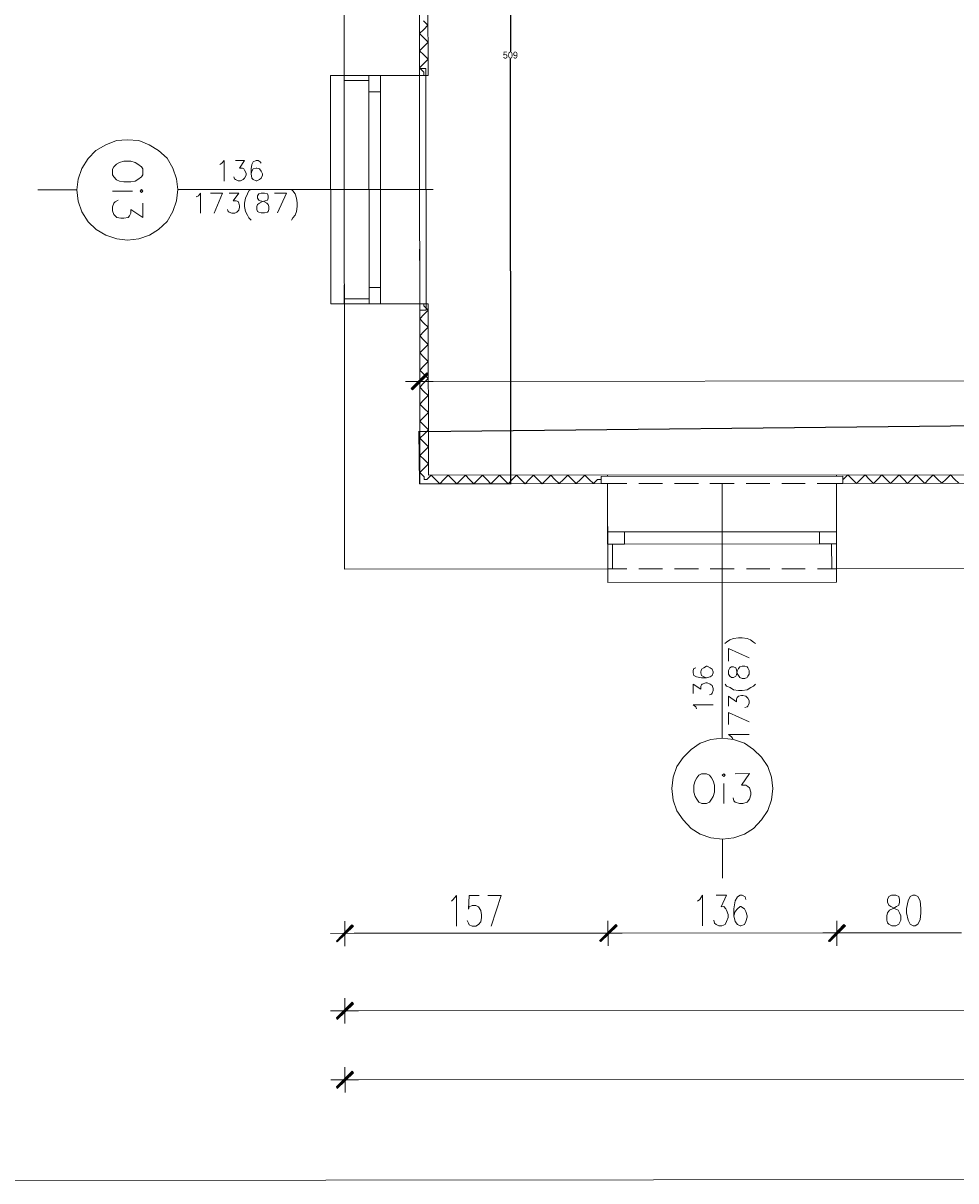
# Model space of a CAD drawing. Header units: inches. Extents: x -5850 to 5646, y 8947 to 13007.
# Tile 2 of 256: x -5540 to -4986, y 8947 to 9634. Entities that reach past the tile are written whole.
import ezdxf

# ---------------------------------------------------------------- set-up
doc = ezdxf.new("R2010")
doc.units = ezdxf.units.IN
doc.header["$MEASUREMENT"] = 0
for name, color, linetype in [('at_Entity', 7, 'Continuous'), ('at_Rect', 7, 'Continuous'), ('at_Solid', 7, 'Continuous')]:
    doc.layers.add(name, color=color, linetype=linetype)
doc.dimstyles.get("Standard").update_dxf_attribs({"dimtxt": 4, "dimasz": 0.18, "dimexe": 0.18, "dimexo": 0.0625, "dimgap": 0.09, "dimtad": 0, "dimtih": 1, "dimtoh": 1, "dimdec": 0, "dimzin": 0, "dimdsep": 46, "dimtxsty": 'Standard', "dimcen": 0.09, "dimadec": 0, "dimazin": 0, "dimtfac": 1, "dimtdec": 0, "dimtofl": 0, "dimtmove": 0, "dimatfit": 3, "dimfxl": 1, "dimtolj": 1, "dimtzin": 0, "dimarcsym": 0})

# ---------------------------------------------------------------- blocks, each defined once
blk = doc.blocks.new('*D2')
at = {"color": 0, "lineweight": -2, "transparency": 16777216}
for p, q in [((-3739.36, 9408.88), (-4514.76, 9400.44)), ((-3738.84, 9377.9), (-3739.18, 9409.06)), ((-5304.4, 9391.85), (-4528.27, 9400.29)), ((-5304.24, 9360.88), (-5304.58, 9392.03))]:
    blk.add_line(p, q, dxfattribs=at)
at = {"color": 0, "transparency": 16777216}
for points in [[(-3739.36, 9408.85), (-3739.36, 9408.91), (-3739.18, 9408.88)], [(-5304.4, 9391.88), (-5304.4, 9391.82), (-5304.58, 9391.85)]]:
    blk.add_solid(points, dxfattribs=at)
at = {"layer": 'Defpoints', "color": 0, "transparency": 16777216}
for p in [(-3739.18, 9408.88), (-3738.84, 9377.84), (-5304.24, 9360.81)]:
    blk.add_point(p, dxfattribs=at)
at = {"color": 0, "lineweight": 20, "transparency": 16777216, "insert": (-4521.51, 9400.37), "char_height": 4, "attachment_point": 5}
blk.add_mtext('\\A1;1565', dxfattribs=at)
blk = doc.blocks.new('*D3')
at = {"color": 0, "lineweight": -2, "transparency": 16777216}
for p, q in [((-5304.63, 9869.8), (-5250.5, 9869.85)), ((-5250.68, 9869.67), (-5250.46, 9617.48)), ((-5250.23, 9361.1), (-5250.46, 9613.3)), ((-5304.18, 9360.88), (-5250.05, 9360.92))]:
    blk.add_line(p, q, dxfattribs=at)
at = {"color": 0, "transparency": 16777216}
for points in [[(-5250.65, 9869.67), (-5250.71, 9869.67), (-5250.68, 9869.85)], [(-5250.26, 9361.1), (-5250.2, 9361.1), (-5250.23, 9360.92)]]:
    blk.add_solid(points, dxfattribs=at)
at = {"layer": 'Defpoints', "color": 0, "transparency": 16777216}
for p in [(-5304.7, 9869.8), (-5250.68, 9869.85), (-5304.24, 9360.88)]:
    blk.add_point(p, dxfattribs=at)
at = {"color": 0, "lineweight": 20, "transparency": 16777216, "insert": (-5250.46, 9615.39), "char_height": 4, "attachment_point": 5}
blk.add_mtext('\\A1;509', dxfattribs=at)

msp = doc.modelspace()

# ---------------------------------------------------------------- hatches: boundary and pattern name
at = {"layer": 'at_Solid', "lineweight": 20}
for points in [[(-5309.37, 9417.41), (-5308.53, 9416.57), (-5300.06, 9426.71)], [(-5308.53, 9416.57), (-5300.06, 9426.71), (-5299.22, 9425.87)], [(-5353.85, 9089.17), (-5353.41, 9088.75), (-5344.55, 9098.89)], [(-5353.41, 9088.75), (-5344.55, 9098.89), (-5343.71, 9098.05)], [(-5197.54, 9089.31), (-5196.71, 9088.89), (-5187.85, 9099.03)], [(-5187.85, 9099.03), (-5196.71, 9088.89), (-5197.54, 9089.31)], [(-5196.71, 9088.89), (-5187.85, 9099.03), (-5187.01, 9098.19)], [(-5187.46, 9098.19), (-5187.85, 9099.03), (-5196.71, 9088.89)], [(-5061.54, 9089.43), (-5060.7, 9089.01), (-5052.29, 9099.15)], [(-5052.29, 9099.15), (-5061.15, 9089.01), (-5061.54, 9089.43)], [(-5051.45, 9098.31), (-5052.29, 9099.15), (-5061.15, 9089.01)], [(-5060.7, 9089.01), (-5052.29, 9099.15), (-5051.45, 9098.31)], [(-5353.81, 9043.55), (-5353.36, 9042.7), (-5344.51, 9052.85)], [(-5353.36, 9042.7), (-5344.51, 9052.85), (-5343.67, 9052)], [(-5353.77, 9002.57), (-5353.33, 9001.73), (-5344.47, 9011.87)], [(-5353.33, 9001.73), (-5344.47, 9011.87), (-5343.63, 9011.03)]]:
    msp.add_hatch(color=7, dxfattribs=at).paths.add_polyline_path(points)

# ---------------------------------------------------------------- linework, layer by layer
at = {"layer": 'at_Entity', "color": 7, "lineweight": 20}
for p, q in [((-5348.97, 9310.09), (-5349.77, 10198.81)), ((-5304.24, 9360.81), (-5304.7, 9869.8)), ((-5299.38, 9603.28), (-5299.46, 9688.18)), ((-5301.98, 9635.79), (-5299.41, 9633.27)), ((-5304.48, 9628.19), (-5301.97, 9630.73)), ((-5301.97, 9625.66), (-5304.48, 9628.19)), ((-5299.41, 9633.27), (-5301.97, 9630.73)), ((-5304.47, 9618.05), (-5301.96, 9620.59)), ((-5301.97, 9625.66), (-5299.4, 9623.13)), ((-5299.4, 9623.13), (-5301.96, 9620.59)), ((-5301.96, 9615.52), (-5304.47, 9618.05)), ((-5301.96, 9615.52), (-5299.39, 9612.99)), ((-5299.39, 9612.99), (-5301.95, 9610.46)), ((-5304.46, 9607.92), (-5301.95, 9610.46)), ((-5301.95, 9605.39), (-5304.46, 9607.92)), ((-5300.67, 9607.5), (-5304.46, 9607.49)), ((-5304.45, 9592.29), (-5304.46, 9607.49)), ((-5300.54, 9463.88), (-5300.67, 9607.5)), ((-5349.24, 9603.23), (-5357.27, 9603.22)), ((-5357.27, 9603.22), (-5357.15, 9467.63)), ((-5349.24, 9603.23), (-5304.46, 9603.27)), ((-5349.23, 9592.25), (-5349.24, 9603.23)), ((-5334.46, 9600.29), (-5349.23, 9600.28)), ((-5334.46, 9603.24), (-5304.46, 9603.27)), ((-5304.46, 9603.27), (-5299.38, 9603.28)), ((-5301.95, 9603.27), (-5301.95, 9605.39)), ((-5334.35, 9477.37), (-5334.45, 9593.53)), ((-5327.6, 9477.37), (-5327.7, 9593.54)), ((-5349.21, 9570.71), (-5349.22, 9585.07)), ((-5304.43, 9570.75), (-5304.44, 9585.11)), ((-5484.37, 9564.67), (-5490.73, 9562.13)), ((-5478.02, 9565.1), (-5484.37, 9564.67)), ((-5471.27, 9564.68), (-5478.02, 9565.1)), ((-5464.97, 9562.16), (-5471.27, 9564.68)), ((-5496.64, 9558.74), (-5501.26, 9554.09)), ((-5490.73, 9562.13), (-5496.64, 9558.74)), ((-5459.44, 9558.78), (-5464.97, 9562.16)), ((-5454.36, 9554.14), (-5459.44, 9558.78)), ((-5349.19, 9549.59), (-5349.2, 9563.53)), ((-5304.41, 9549.63), (-5304.42, 9563.57)), ((-5501.26, 9554.09), (-5505.05, 9548.18)), ((-5482.69, 9551.58), (-5484.36, 9550.73)), ((-5480.13, 9552.43), (-5482.69, 9551.58)), ((-5475.94, 9552.43), (-5480.13, 9552.43)), ((-5473.38, 9551.59), (-5475.94, 9552.43)), ((-5471.7, 9550.74), (-5473.38, 9551.59)), ((-5451.01, 9548.23), (-5454.36, 9554.14)), ((-5423.13, 9550.37), (-5421.85, 9551.21)), ((-5421.85, 9551.21), (-5420.57, 9552.9)), ((-5420.57, 9552.9), (-5420.56, 9540.65)), ((-5413.82, 9552.91), (-5408.36, 9552.91)), ((-5408.36, 9552.91), (-5411.31, 9548.26)), ((-5403.28, 9552.07), (-5404.12, 9550.38)), ((-5401.55, 9552.92), (-5403.28, 9552.07)), ((-5400.33, 9552.92), (-5401.55, 9552.92)), ((-5399.04, 9552.08), (-5400.33, 9552.92)), ((-5398.6, 9551.23), (-5399.04, 9552.08)), ((-5505.05, 9548.18), (-5507.16, 9541.84)), ((-5486.03, 9549.04), (-5486.87, 9547.77)), ((-5486.87, 9547.77), (-5486.87, 9544.39)), ((-5486.87, 9544.39), (-5486.03, 9543.13)), ((-5484.36, 9550.73), (-5486.03, 9549.04)), ((-5469.58, 9549.05), (-5471.7, 9550.74)), ((-5468.75, 9547.79), (-5469.58, 9549.05)), ((-5469.58, 9543.14), (-5468.74, 9544.41)), ((-5468.74, 9544.41), (-5468.75, 9547.79)), ((-5448.89, 9541.9), (-5451.01, 9548.23)), ((-5411.31, 9548.26), (-5409.58, 9548.27)), ((-5409.58, 9548.27), (-5408.74, 9547.84)), ((-5408.74, 9547.84), (-5408.35, 9547)), ((-5408.35, 9547), (-5407.46, 9545.31)), ((-5407.46, 9544.04), (-5408.35, 9542.36)), ((-5407.46, 9545.31), (-5407.46, 9544.04)), ((-5404.12, 9550.38), (-5404.5, 9547.85)), ((-5404.5, 9547.85), (-5404.5, 9544.89)), ((-5404.11, 9546.58), (-5404.5, 9544.89)), ((-5404.5, 9544.89), (-5404.11, 9542.36)), ((-5403.28, 9547.85), (-5404.11, 9546.58)), ((-5401.55, 9548.27), (-5403.28, 9547.85)), ((-5401.16, 9548.27), (-5401.55, 9548.27)), ((-5399.49, 9547.85), (-5401.16, 9548.27)), ((-5398.59, 9546.59), (-5399.49, 9547.85)), ((-5397.75, 9544.9), (-5398.59, 9546.59)), ((-5398.59, 9542.36), (-5397.75, 9544.05)), ((-5397.75, 9544.05), (-5397.75, 9544.9)), ((-5507.16, 9541.84), (-5507.99, 9535.5)), ((-5486.03, 9543.13), (-5484.35, 9541.44)), ((-5484.35, 9541.44), (-5482.68, 9540.59)), ((-5482.68, 9540.59), (-5480.11, 9540.18)), ((-5480.11, 9540.18), (-5475.93, 9540.18)), ((-5475.93, 9540.18), (-5473.37, 9540.6)), ((-5473.37, 9540.6), (-5471.7, 9541.45)), ((-5471.7, 9541.45), (-5469.58, 9543.14)), ((-5448.05, 9535.56), (-5448.89, 9541.9)), ((-5414.26, 9541.93), (-5414.65, 9543.19)), ((-5413.81, 9541.5), (-5414.26, 9541.93)), ((-5412.14, 9540.66), (-5413.81, 9541.5)), ((-5410.86, 9540.66), (-5412.14, 9540.66)), ((-5409.18, 9541.51), (-5410.86, 9540.66)), ((-5408.35, 9542.36), (-5409.18, 9541.51)), ((-5404.11, 9542.36), (-5403.27, 9541.51)), ((-5403.27, 9541.51), (-5401.54, 9540.67)), ((-5401.54, 9540.67), (-5401.15, 9540.67)), ((-5401.15, 9540.67), (-5399.48, 9541.52)), ((-5399.48, 9541.52), (-5398.59, 9542.36)), ((-5349.17, 9528.47), (-5349.18, 9542.41)), ((-5304.39, 9528.51), (-5304.4, 9542.45)), ((-5507.99, 9535.5), (-5531.25, 9535.48)), ((-5507.99, 9535.5), (-5507.15, 9528.74)), ((-5475.03, 9534.69), (-5486.86, 9534.68)), ((-5469.57, 9535.54), (-5470.41, 9534.69)), ((-5470.41, 9534.69), (-5469.57, 9533.85)), ((-5468.73, 9534.7), (-5469.57, 9535.54)), ((-5469.57, 9533.85), (-5468.73, 9534.7)), ((-5448.88, 9528.8), (-5448.05, 9535.56)), ((-5296.37, 9535.69), (-5448.05, 9535.56)), ((-5437.06, 9531.34), (-5435.77, 9531.77)), ((-5435.77, 9531.77), (-5434.49, 9533.46)), ((-5434.49, 9533.46), (-5434.48, 9521.63)), ((-5428.58, 9533.47), (-5421.39, 9533.47)), ((-5421.39, 9533.47), (-5426.45, 9521.64)), ((-5417.6, 9533.48), (-5411.69, 9533.48)), ((-5411.69, 9533.48), (-5415.08, 9528.83)), ((-5407.89, 9530.52), (-5408.33, 9527.57)), ((-5406.61, 9533.06), (-5407.89, 9530.52)), ((-5405.78, 9534.75), (-5406.61, 9533.06)), ((-5404.49, 9535.6), (-5405.78, 9534.75)), ((-5399.86, 9533.07), (-5400.7, 9531.8)), ((-5400.7, 9531.8), (-5400.7, 9530.53)), ((-5400.7, 9530.53), (-5399.86, 9529.26)), ((-5398.58, 9533.49), (-5399.86, 9533.07)), ((-5396.52, 9533.49), (-5398.58, 9533.49)), ((-5394.79, 9533.07), (-5396.52, 9533.49)), ((-5394.4, 9531.81), (-5394.79, 9533.07)), ((-5394.79, 9529.27), (-5394.4, 9530.54)), ((-5394.4, 9530.54), (-5394.4, 9531.81)), ((-5390.55, 9533.5), (-5383.41, 9533.51)), ((-5383.41, 9533.51), (-5388.87, 9521.67)), ((-5380.46, 9535.62), (-5379.62, 9534.78)), ((-5379.62, 9534.78), (-5378.34, 9533.09)), ((-5378.34, 9533.09), (-5377.5, 9530.55)), ((-5377.5, 9530.55), (-5377.05, 9527.6)), ((-5507.15, 9528.74), (-5505.03, 9522.41)), ((-5486.85, 9525.38), (-5486.01, 9527.5)), ((-5486.85, 9522.85), (-5486.85, 9525.38)), ((-5486.01, 9527.5), (-5485.18, 9528.35)), ((-5485.18, 9528.35), (-5483.51, 9529.19)), ((-5468.72, 9519.06), (-5475.92, 9523.7)), ((-5475.92, 9523.7), (-5475.92, 9521.6)), ((-5468.73, 9527.51), (-5468.72, 9519.06)), ((-5450.99, 9522.46), (-5448.88, 9528.8)), ((-5418.03, 9522.49), (-5418.42, 9523.76)), ((-5415.08, 9528.83), (-5413.35, 9528.83)), ((-5413.35, 9528.83), (-5412.13, 9528.41)), ((-5412.13, 9528.41), (-5411.68, 9527.56)), ((-5411.68, 9527.56), (-5411.29, 9525.87)), ((-5411.29, 9525.03), (-5411.68, 9523.34)), ((-5411.29, 9525.87), (-5411.29, 9525.03)), ((-5408.33, 9527.57), (-5408.33, 9525.45)), ((-5408.33, 9525.45), (-5407.88, 9522.5)), ((-5401.14, 9525.46), (-5400.69, 9526.73)), ((-5401.14, 9523.77), (-5401.14, 9525.46)), ((-5400.69, 9522.51), (-5401.14, 9523.77)), ((-5400.69, 9526.73), (-5399.47, 9527.58)), ((-5399.86, 9529.26), (-5399.02, 9528.84)), ((-5399.47, 9527.58), (-5397.74, 9528.42)), ((-5399.02, 9528.84), (-5396.9, 9528.42)), ((-5397.74, 9528.42), (-5396.07, 9528.84)), ((-5396.9, 9528.42), (-5395.23, 9527.58)), ((-5396.07, 9528.84), (-5394.79, 9529.27)), ((-5395.23, 9527.58), (-5394.39, 9526.74)), ((-5394.39, 9526.74), (-5393.95, 9525.47)), ((-5393.94, 9523.78), (-5394.39, 9522.51)), ((-5393.95, 9525.47), (-5393.94, 9523.78)), ((-5377.05, 9525.48), (-5377.49, 9522.53)), ((-5377.05, 9527.6), (-5377.05, 9525.48)), ((-5505.03, 9522.41), (-5501.23, 9516.5)), ((-5501.23, 9516.5), (-5496.6, 9511.86)), ((-5486.01, 9520.74), (-5486.85, 9522.85)), ((-5484.33, 9519.05), (-5486.01, 9520.74)), ((-5481.82, 9518.63), (-5484.33, 9519.05)), ((-5480.1, 9518.63), (-5481.82, 9518.63)), ((-5477.59, 9519.06), (-5480.1, 9518.63)), ((-5476.75, 9519.91), (-5477.59, 9519.06)), ((-5475.92, 9521.6), (-5476.75, 9519.91)), ((-5459.4, 9511.9), (-5454.33, 9516.55)), ((-5454.33, 9516.55), (-5450.99, 9522.46)), ((-5417.59, 9522.07), (-5418.03, 9522.49)), ((-5415.91, 9521.65), (-5417.59, 9522.07)), ((-5414.24, 9521.65), (-5415.91, 9521.65)), ((-5412.96, 9522.08), (-5414.24, 9521.65)), ((-5411.68, 9523.34), (-5412.96, 9522.08)), ((-5407.88, 9522.5), (-5406.6, 9520.39)), ((-5406.6, 9520.39), (-5405.76, 9518.7)), ((-5405.76, 9518.7), (-5404.48, 9517.43)), ((-5399.85, 9522.09), (-5400.69, 9522.51)), ((-5398.57, 9521.66), (-5399.85, 9522.09)), ((-5396.51, 9521.67), (-5398.57, 9521.66)), ((-5394.78, 9522.09), (-5396.51, 9521.67)), ((-5394.39, 9522.51), (-5394.78, 9522.09)), ((-5379.61, 9518.72), (-5380.44, 9517.45)), ((-5378.33, 9520.41), (-5379.61, 9518.72)), ((-5377.49, 9522.53), (-5378.33, 9520.41)), ((-5349.15, 9507.34), (-5349.16, 9521.29)), ((-5304.37, 9507.38), (-5304.38, 9521.33)), ((-5496.6, 9511.86), (-5490.68, 9508.49)), ((-5464.92, 9508.51), (-5459.4, 9511.9)), ((-5490.68, 9508.49), (-5484.32, 9506.38)), ((-5484.32, 9506.38), (-5477.96, 9505.54)), ((-5477.96, 9505.54), (-5471.22, 9506.39)), ((-5471.22, 9506.39), (-5464.92, 9508.51)), ((-5349.13, 9486.23), (-5349.14, 9500.17)), ((-5304.35, 9486.27), (-5304.37, 9500.21)), ((-5349.12, 9467.64), (-5349.13, 9479.04)), ((-5304.33, 9463.88), (-5304.35, 9479.08)), ((-5334.34, 9470.61), (-5349.12, 9470.6)), ((-5357.15, 9467.63), (-5349.12, 9467.64)), ((-5304.34, 9467.68), (-5349.12, 9467.64)), ((-5334.34, 9467.65), (-5304.34, 9467.68)), ((-5304.34, 9467.68), (-5299.26, 9467.68)), ((-5304.33, 9463.88), (-5300.54, 9463.88)), ((-5301.83, 9466.42), (-5301.83, 9467.68)), ((-5301.83, 9466.42), (-5299.26, 9463.88)), ((-5299.26, 9463.88), (-5301.82, 9461.35)), ((-5299.17, 9365.89), (-5299.26, 9467.68)), ((-5304.33, 9458.81), (-5301.82, 9461.35)), ((-5301.82, 9456.28), (-5304.33, 9458.81)), ((-5301.82, 9456.28), (-5299.25, 9453.75)), ((-5304.32, 9448.68), (-5301.81, 9451.21)), ((-5301.81, 9446.14), (-5304.32, 9448.68)), ((-5299.25, 9453.75), (-5301.81, 9451.21)), ((-5304.31, 9438.54), (-5301.8, 9441.07)), ((-5301.81, 9446.14), (-5299.24, 9443.61)), ((-5299.24, 9443.61), (-5301.8, 9441.07)), ((-5301.8, 9436), (-5304.31, 9438.54)), ((-5301.8, 9436), (-5299.23, 9433.47)), ((-5304.3, 9428.4), (-5301.79, 9430.93)), ((-5304.29, 9414.04), (-5304.3, 9429.24)), ((-5301.79, 9425.87), (-5304.3, 9428.4)), ((-5299.23, 9433.47), (-5301.79, 9430.93)), ((-5296.27, 9421.65), (-5312.77, 9421.63)), ((-5300.06, 9426.71), (-5309.37, 9417.41)), ((-5299.67, 9426.29), (-5308.98, 9416.99)), ((-5308.53, 9416.57), (-5300.06, 9426.71)), ((-5308.53, 9416.57), (-5300.06, 9426.71)), ((-5299.22, 9425.87), (-5308.53, 9416.57)), ((-5304.29, 9418.26), (-5301.79, 9420.8)), ((-5301.79, 9425.87), (-5299.22, 9423.33)), ((-5299.22, 9423.33), (-5301.79, 9420.8)), ((-5300.06, 9426.71), (-5299.22, 9425.87)), ((-5298.83, 9421.64), (-4470.9, 9422.38)), ((-5309.37, 9417.41), (-5308.53, 9416.57)), ((-5301.78, 9415.73), (-5304.29, 9418.26)), ((-5301.78, 9415.73), (-5299.21, 9413.2)), ((-5304.28, 9408.12), (-5301.78, 9410.66)), ((-5301.77, 9405.59), (-5304.28, 9408.12)), ((-5299.21, 9413.2), (-5301.78, 9410.66)), ((-5304.27, 9397.98), (-5301.77, 9400.52)), ((-5301.77, 9405.59), (-5299.2, 9403.06)), ((-5299.2, 9403.06), (-5301.77, 9400.52)), ((-5301.76, 9395.45), (-5304.27, 9397.98)), ((-5301.76, 9395.45), (-5299.2, 9392.92)), ((-5299.2, 9392.92), (-5301.76, 9390.38)), ((-5304.27, 9387.85), (-5301.76, 9390.38)), ((-5301.75, 9385.32), (-5304.27, 9387.85)), ((-5304.26, 9377.71), (-5301.75, 9380.25)), ((-5301.75, 9385.32), (-5299.19, 9382.78)), ((-5299.19, 9382.78), (-5301.75, 9380.25)), ((-5301.74, 9375.18), (-5304.26, 9377.71)), ((-5301.74, 9375.18), (-5299.18, 9372.64)), ((-5299.18, 9372.64), (-5301.74, 9370.11)), ((-5304.25, 9367.57), (-5301.74, 9370.11)), ((-5301.74, 9365.04), (-5304.25, 9367.57)), ((-5300.01, 9363.35), (-5297.5, 9365.89)), ((-4470.01, 9366.63), (-5299.17, 9365.89)), ((-5297.5, 9365.89), (-5294.99, 9363.36)), ((-5289.91, 9363.36), (-5287.35, 9365.9)), ((-5287.35, 9365.9), (-5284.84, 9363.36)), ((-5279.76, 9363.37), (-5277.2, 9365.91)), ((-5277.2, 9365.91), (-5274.69, 9363.37)), ((-5269.61, 9363.38), (-5267.11, 9365.92)), ((-5267.11, 9365.92), (-5264.54, 9363.38)), ((-5259.46, 9363.39), (-5256.96, 9365.92)), ((-5256.96, 9365.92), (-5254.39, 9363.39)), ((-5249.37, 9363.4), (-5246.81, 9365.93)), ((-5246.81, 9365.93), (-5244.3, 9363.4)), ((-5239.22, 9363.41), (-5236.66, 9365.94)), ((-5236.66, 9365.94), (-5234.15, 9363.41)), ((-5229.07, 9363.41), (-5226.51, 9365.95)), ((-5226.51, 9365.95), (-5224, 9363.42)), ((-5218.92, 9363.42), (-5216.42, 9365.96)), ((-5216.42, 9365.96), (-5213.85, 9363.43)), ((-5208.78, 9363.43), (-5206.27, 9365.97)), ((-5206.27, 9365.97), (-5203.7, 9363.44)), ((-5052.92, 9365.26), (-5196.56, 9365.13)), ((-5192.72, 9365.14), (-5192.72, 9365.98)), ((-5056.71, 9365.26), (-5056.71, 9366.1)), ((-5052.91, 9361.04), (-5052.92, 9365.26)), ((-5052.52, 9363.57), (-5049.96, 9366.11)), ((-5049.96, 9366.11), (-5047.45, 9363.58)), ((-5042.37, 9363.58), (-5039.81, 9366.12)), ((-5039.81, 9366.12), (-5037.3, 9363.59)), ((-5032.23, 9363.59), (-5029.72, 9366.13)), ((-5029.72, 9366.13), (-5027.15, 9363.59)), ((-5022.08, 9363.6), (-5019.57, 9366.14)), ((-5019.57, 9366.14), (-5017, 9363.6)), ((-5011.98, 9363.61), (-5009.42, 9366.15)), ((-5009.42, 9366.15), (-5006.91, 9363.61)), ((-5001.83, 9363.62), (-4999.27, 9366.15)), ((-4999.27, 9366.15), (-4996.76, 9363.62)), ((-4991.69, 9363.63), (-4989.12, 9366.16)), ((-4989.12, 9366.16), (-4986.61, 9363.63)), ((-5192.71, 9360.91), (-5304.24, 9360.81)), ((-5301.73, 9363.35), (-5301.74, 9365.04)), ((-5300.01, 9363.35), (-5301.73, 9363.35)), ((-5292.42, 9360.82), (-5294.99, 9363.36)), ((-5289.91, 9363.36), (-5292.42, 9360.82)), ((-5282.27, 9360.83), (-5284.84, 9363.36)), ((-5279.76, 9363.37), (-5282.27, 9360.83)), ((-5272.18, 9360.84), (-5274.69, 9363.37)), ((-5269.61, 9363.38), (-5272.18, 9360.84)), ((-5262.03, 9360.85), (-5264.54, 9363.38)), ((-5259.46, 9363.39), (-5262.03, 9360.85)), ((-5251.88, 9360.86), (-5254.39, 9363.39)), ((-5249.37, 9363.4), (-5251.88, 9360.86)), ((-5241.73, 9360.87), (-5244.3, 9363.4)), ((-5239.22, 9363.41), (-5241.73, 9360.87)), ((-5231.58, 9360.88), (-5234.15, 9363.41)), ((-5229.07, 9363.41), (-5231.58, 9360.88)), ((-5221.49, 9360.89), (-5224, 9363.42)), ((-5218.92, 9363.42), (-5221.49, 9360.89)), ((-5211.34, 9360.9), (-5213.85, 9363.43)), ((-5208.78, 9363.43), (-5211.34, 9360.9)), ((-5201.19, 9360.91), (-5203.7, 9363.44)), ((-5198.68, 9363.44), (-5201.19, 9360.91)), ((-5196.56, 9363.44), (-5198.68, 9363.44)), ((-5196.56, 9365.13), (-5196.56, 9360.91)), ((-5181.34, 9360.92), (-5196.56, 9360.91)), ((-5192.67, 9310.22), (-5192.71, 9360.91)), ((-5192.68, 9325.01), (-5192.71, 9360.91)), ((-5160.2, 9360.94), (-5174.14, 9360.93)), ((-5138.68, 9360.96), (-5153.01, 9360.95)), ((-5117.54, 9360.98), (-5131.93, 9360.97)), ((-5124.74, 9360.97), (-5124.6, 9209.76)), ((-5096.41, 9361), (-5110.35, 9360.99)), ((-5075.33, 9361.02), (-5089.27, 9361.01)), ((-5052.91, 9361.04), (-5068.14, 9361.02)), ((-4976.91, 9361.11), (-5056.7, 9361.04)), ((-5056.67, 9325.13), (-5056.7, 9361.04)), ((-5056.66, 9310.35), (-5056.7, 9361.04)), ((-5052.52, 9363.57), (-5052.91, 9363.57)), ((-5044.88, 9361.05), (-5047.45, 9363.58)), ((-5042.37, 9363.58), (-5044.88, 9361.05)), ((-5034.79, 9361.05), (-5037.3, 9363.59)), ((-5032.23, 9363.59), (-5034.79, 9361.05)), ((-5024.64, 9361.06), (-5027.15, 9363.59)), ((-5022.08, 9363.6), (-5024.64, 9361.06)), ((-5014.49, 9361.07), (-5017, 9363.6)), ((-5011.98, 9363.61), (-5014.49, 9361.07)), ((-5004.34, 9361.08), (-5006.91, 9363.61)), ((-5001.83, 9363.62), (-5004.34, 9361.08)), ((-4994.19, 9361.09), (-4996.76, 9363.62)), ((-4991.69, 9363.63), (-4994.19, 9361.09)), ((-4984.1, 9361.1), (-4986.61, 9363.63)), ((-5066.83, 9332.3), (-5182.59, 9332.2)), ((-5189.73, 9325.01), (-5189.71, 9310.23)), ((-5066.82, 9325.12), (-5182.59, 9325.02)), ((-5059.63, 9325.13), (-5059.61, 9310.34)), ((-5348.97, 9310.09), (-5192.67, 9310.22)), ((-5181.29, 9310.23), (-5192.67, 9310.22)), ((-5192.67, 9310.22), (-5192.66, 9302.2)), ((-5160.16, 9310.25), (-5174.1, 9310.24)), ((-5138.63, 9310.27), (-5152.96, 9310.26)), ((-5117.5, 9310.29), (-5131.88, 9310.28)), ((-5096.36, 9310.31), (-5110.3, 9310.3)), ((-5075.28, 9310.33), (-5089.23, 9310.32)), ((-5056.66, 9310.35), (-5068.09, 9310.34)), ((-5056.66, 9310.35), (-4976.86, 9310.42)), ((-5056.65, 9302.32), (-5056.66, 9310.35)), ((-5192.66, 9302.2), (-5056.65, 9302.32)), ((-5117.91, 9268.9), (-5114.95, 9269.32)), ((-5114.95, 9269.32), (-5112.83, 9269.32)), ((-5112.83, 9269.32), (-5109.88, 9268.9)), ((-5122.98, 9265.93), (-5122.14, 9266.78)), ((-5122.14, 9266.78), (-5120.02, 9268.05)), ((-5120.85, 9255.38), (-5120.86, 9262.98)), ((-5120.86, 9262.98), (-5108.58, 9257.5)), ((-5120.02, 9268.05), (-5117.91, 9268.9)), ((-5109.88, 9268.9), (-5107.76, 9268.06)), ((-5107.76, 9268.06), (-5106.08, 9266.8)), ((-5106.08, 9266.8), (-5104.8, 9265.95)), ((-5141.53, 9251.13), (-5141.98, 9249.87)), ((-5141.98, 9249.87), (-5141.98, 9248.6)), ((-5141.98, 9248.6), (-5141.53, 9246.91)), ((-5140.25, 9251.56), (-5141.53, 9251.13)), ((-5136.91, 9250.72), (-5137.29, 9249.03)), ((-5137.29, 9249.03), (-5137.29, 9248.6)), ((-5137.29, 9248.6), (-5136.9, 9246.91)), ((-5135.62, 9251.56), (-5136.91, 9250.72)), ((-5133.95, 9252.41), (-5135.62, 9251.56)), ((-5133.51, 9252.41), (-5133.95, 9252.41)), ((-5131.83, 9251.57), (-5133.51, 9252.41)), ((-5130.55, 9250.72), (-5131.83, 9251.57)), ((-5130.1, 9249.03), (-5130.55, 9250.72)), ((-5130.55, 9246.92), (-5130.1, 9248.61)), ((-5130.1, 9248.61), (-5130.1, 9249.03)), ((-5120.01, 9251.58), (-5120.85, 9249.89)), ((-5120.85, 9249.89), (-5120.84, 9247.77)), ((-5119.12, 9252), (-5120.01, 9251.58)), ((-5117.89, 9252), (-5119.12, 9252)), ((-5116.61, 9251.58), (-5117.89, 9252)), ((-5116.16, 9250.31), (-5116.61, 9251.58)), ((-5115.77, 9248.2), (-5116.16, 9250.31)), ((-5116.16, 9247.36), (-5115.77, 9249.47)), ((-5115.77, 9249.47), (-5114.94, 9251.16)), ((-5114.94, 9251.16), (-5114.1, 9252)), ((-5114.1, 9252), (-5112.82, 9252.43)), ((-5112.82, 9252.43), (-5111.14, 9252.43)), ((-5111.14, 9252.43), (-5109.86, 9252.01)), ((-5109.86, 9252.01), (-5109.41, 9251.59)), ((-5109.41, 9251.59), (-5108.58, 9249.9)), ((-5108.58, 9249.9), (-5108.58, 9247.79)), ((-5141.97, 9236.35), (-5141.97, 9241.84)), ((-5141.97, 9241.84), (-5137.29, 9238.89)), ((-5141.53, 9246.91), (-5139.86, 9246.07)), ((-5139.86, 9246.07), (-5136.9, 9245.65)), ((-5136.9, 9246.91), (-5135.62, 9246.07)), ((-5136.9, 9245.65), (-5133.95, 9245.65)), ((-5136.9, 9241.42), (-5136.45, 9241.85)), ((-5136.45, 9241.85), (-5134.33, 9242.69)), ((-5135.62, 9246.07), (-5133.95, 9245.65)), ((-5134.33, 9242.69), (-5133.5, 9242.69)), ((-5133.95, 9245.65), (-5131.83, 9246.07)), ((-5133.5, 9242.69), (-5131.82, 9241.85)), ((-5131.83, 9246.07), (-5130.55, 9246.92)), ((-5131.82, 9241.85), (-5130.54, 9241.01)), ((-5122.96, 9241.86), (-5122.12, 9240.59)), ((-5120.84, 9247.77), (-5120.01, 9246.51)), ((-5120.01, 9246.51), (-5119.11, 9245.67)), ((-5119.11, 9245.67), (-5117.89, 9245.67)), ((-5117.89, 9245.67), (-5116.6, 9246.51)), ((-5116.6, 9246.51), (-5116.16, 9247.36)), ((-5114.93, 9246.93), (-5115.77, 9248.2)), ((-5114.09, 9245.67), (-5114.93, 9246.93)), ((-5112.81, 9245.25), (-5114.09, 9245.67)), ((-5111.14, 9245.25), (-5112.81, 9245.25)), ((-5109.86, 9245.67), (-5111.14, 9245.25)), ((-5109.41, 9246.52), (-5109.86, 9245.67)), ((-5108.58, 9247.79), (-5109.41, 9246.52)), ((-5106.06, 9240.61), (-5104.78, 9241.87)), ((-5137.29, 9240.58), (-5136.9, 9241.42)), ((-5137.29, 9238.89), (-5137.29, 9240.58)), ((-5130.98, 9235.94), (-5132.21, 9235.52)), ((-5130.54, 9236.36), (-5130.98, 9235.94)), ((-5130.54, 9241.01), (-5130.09, 9239.32)), ((-5130.09, 9238.05), (-5130.54, 9236.36)), ((-5130.09, 9239.32), (-5130.09, 9238.05)), ((-5122.12, 9240.59), (-5120, 9239.75)), ((-5120.83, 9228.77), (-5120.83, 9234.68)), ((-5120.83, 9234.68), (-5116.14, 9231.3)), ((-5120, 9239.75), (-5117.88, 9238.48)), ((-5117.88, 9238.48), (-5114.92, 9238.06)), ((-5115.76, 9233.84), (-5114.92, 9234.69)), ((-5114.92, 9238.06), (-5112.8, 9238.07)), ((-5114.92, 9234.69), (-5113.19, 9235.11)), ((-5113.19, 9235.11), (-5112.36, 9235.11)), ((-5112.8, 9238.07), (-5109.85, 9238.49)), ((-5112.36, 9235.11), (-5110.68, 9234.69)), ((-5110.68, 9234.69), (-5109.4, 9233.42)), ((-5109.85, 9238.49), (-5107.73, 9239.76)), ((-5107.73, 9239.76), (-5106.06, 9240.61)), ((-5141.96, 9229.59), (-5130.08, 9229.6)), ((-5140.23, 9228.33), (-5141.96, 9229.59)), ((-5139.84, 9227.06), (-5140.23, 9228.33)), ((-5116.15, 9232.99), (-5115.76, 9233.84)), ((-5116.14, 9231.3), (-5116.15, 9232.99)), ((-5109.84, 9228.35), (-5111.12, 9227.93)), ((-5109.39, 9228.78), (-5109.84, 9228.35)), ((-5109.4, 9233.42), (-5108.56, 9232.16)), ((-5108.56, 9230.47), (-5109.39, 9228.78)), ((-5108.56, 9232.16), (-5108.56, 9230.47)), ((-5120.82, 9217.78), (-5120.82, 9224.97)), ((-5120.82, 9224.97), (-5108.55, 9219.48)), ((-5131.35, 9208.9), (-5137.7, 9206.79)), ((-5124.6, 9209.76), (-5131.35, 9208.9)), ((-5117.85, 9208.92), (-5124.6, 9209.76)), ((-5120.81, 9211.87), (-5108.54, 9211.88)), ((-5119.08, 9210.61), (-5120.81, 9211.87)), ((-5118.24, 9209.34), (-5119.08, 9210.61)), ((-5111.49, 9206.81), (-5117.85, 9208.92)), ((-5143.16, 9202.98), (-5147.84, 9198.33)), ((-5137.7, 9206.79), (-5143.16, 9202.98)), ((-5106.03, 9203.01), (-5111.49, 9206.81)), ((-5101.34, 9198.37), (-5106.03, 9203.01)), ((-5147.84, 9198.33), (-5151.63, 9192.83)), ((-5097.54, 9192.88), (-5101.34, 9198.37)), ((-5153.75, 9186.5), (-5154.58, 9179.74)), ((-5151.63, 9192.83), (-5153.75, 9186.5)), ((-5138.52, 9187.78), (-5139.8, 9186.09)), ((-5136.85, 9188.62), (-5138.52, 9187.78)), ((-5133.9, 9188.63), (-5136.85, 9188.62)), ((-5132.17, 9187.78), (-5133.9, 9188.63)), ((-5130.94, 9186.1), (-5132.17, 9187.78)), ((-5123.75, 9188.64), (-5124.58, 9187.79)), ((-5124.58, 9187.79), (-5123.74, 9186.95)), ((-5122.91, 9187.79), (-5123.75, 9188.64)), ((-5123.74, 9186.95), (-5122.91, 9187.79)), ((-5117, 9188.64), (-5108.52, 9188.65)), ((-5108.52, 9188.65), (-5113.14, 9181.89)), ((-5095.42, 9186.55), (-5097.54, 9192.88)), ((-5094.57, 9179.79), (-5095.42, 9186.55)), ((-5154.58, 9179.74), (-5153.73, 9172.98)), ((-5140.64, 9184.4), (-5141.47, 9181.86)), ((-5141.47, 9181.86), (-5141.47, 9177.64)), ((-5139.8, 9186.09), (-5140.64, 9184.4)), ((-5130.04, 9184.41), (-5130.94, 9186.1)), ((-5129.2, 9181.87), (-5130.04, 9184.41)), ((-5129.2, 9177.65), (-5129.2, 9181.87)), ((-5123.74, 9182.72), (-5123.73, 9170.9)), ((-5113.14, 9181.89), (-5110.64, 9181.89)), ((-5110.64, 9181.89), (-5109.35, 9181.05)), ((-5109.35, 9181.05), (-5108.51, 9180.2)), ((-5108.51, 9180.2), (-5107.68, 9177.67)), ((-5095.4, 9173.03), (-5094.57, 9179.79)), ((-5153.73, 9172.98), (-5151.61, 9166.65)), ((-5141.47, 9177.64), (-5140.63, 9175.1)), ((-5140.63, 9175.1), (-5139.79, 9173.41)), ((-5139.79, 9173.41), (-5138.51, 9171.73)), ((-5132.15, 9171.73), (-5130.93, 9173.42)), ((-5130.93, 9173.42), (-5130.04, 9175.11)), ((-5130.04, 9175.11), (-5129.2, 9177.65)), ((-5117.82, 9172.59), (-5118.21, 9174.28)), ((-5108.51, 9173.44), (-5109.79, 9171.75)), ((-5107.67, 9175.98), (-5108.51, 9173.44)), ((-5107.68, 9177.67), (-5107.67, 9175.98)), ((-5097.52, 9166.7), (-5095.4, 9173.03)), ((-5151.61, 9166.65), (-5147.81, 9161.16)), ((-5138.51, 9171.73), (-5136.83, 9170.88)), ((-5136.83, 9170.88), (-5133.88, 9170.89)), ((-5133.88, 9170.89), (-5132.15, 9171.73)), ((-5116.98, 9171.75), (-5117.82, 9172.59)), ((-5114.42, 9170.9), (-5116.98, 9171.75)), ((-5112.3, 9170.91), (-5114.42, 9170.9)), ((-5109.79, 9171.75), (-5112.3, 9170.91)), ((-5101.3, 9161.2), (-5097.52, 9166.7)), ((-5147.81, 9161.16), (-5143.12, 9156.09)), ((-5105.98, 9156.13), (-5101.3, 9161.2)), ((-5143.12, 9156.09), (-5137.65, 9152.72)), ((-5137.65, 9152.72), (-5131.3, 9150.61)), ((-5117.8, 9150.63), (-5111.45, 9152.74)), ((-5111.45, 9152.74), (-5105.98, 9156.13)), ((-5131.3, 9150.61), (-5124.55, 9149.77)), ((-5124.55, 9149.77), (-5117.8, 9150.63)), ((-5124.55, 9149.77), (-5124.53, 9126.54)), ((-5285.45, 9112.88), (-5284.61, 9113.73)), ((-5284.61, 9113.73), (-5282.5, 9116.26)), ((-5282.5, 9116.26), (-5282.48, 9098.1)), ((-5274.91, 9116.27), (-5275.3, 9108.25)), ((-5269, 9116.28), (-5274.91, 9116.27)), ((-5263.93, 9116.28), (-5255.9, 9116.29)), ((-5255.9, 9116.29), (-5261.79, 9098.12)), ((-5139.29, 9113.01), (-5138.01, 9113.86)), ((-5138.01, 9113.86), (-5136.34, 9116.39)), ((-5136.34, 9116.39), (-5136.32, 9098.23)), ((-5128.31, 9116.4), (-5122.01, 9116.41)), ((-5122.01, 9116.41), (-5125.35, 9109.64)), ((-5116.93, 9113.03), (-5117.76, 9108.39)), ((-5115.65, 9115.57), (-5116.93, 9113.03)), ((-5113.98, 9116.41), (-5115.65, 9115.57)), ((-5112.7, 9116.42), (-5113.98, 9116.41)), ((-5111.02, 9115.57), (-5112.7, 9116.42)), ((-5110.57, 9113.88), (-5111.02, 9115.57)), ((-5025.65, 9115.65), (-5026.54, 9113.96)), ((-5026.54, 9113.96), (-5026.54, 9112.27)), ((-5026.54, 9112.27), (-5025.64, 9110.58)), ((-5023.98, 9116.49), (-5025.65, 9115.65)), ((-5021.47, 9116.5), (-5023.98, 9116.49)), ((-5019.74, 9115.65), (-5021.47, 9116.5)), ((-5019.34, 9113.97), (-5019.74, 9115.65)), ((-5019.73, 9110.58), (-5019.34, 9112.27)), ((-5019.34, 9112.27), (-5019.34, 9113.97)), ((-5014.27, 9113.12), (-5015.1, 9108.48)), ((-5012.99, 9115.66), (-5014.27, 9113.12)), ((-5011.32, 9116.51), (-5012.99, 9115.66)), ((-5010.03, 9116.51), (-5011.32, 9116.51)), ((-5008.36, 9115.66), (-5010.03, 9116.51)), ((-5007.08, 9113.13), (-5008.36, 9115.66)), ((-5006.68, 9108.49), (-5007.08, 9113.13)), ((-5275.3, 9108.25), (-5274.91, 9109.51)), ((-5274.91, 9109.51), (-5273.18, 9110.36)), ((-5273.18, 9110.36), (-5271.06, 9110.36)), ((-5271.06, 9110.36), (-5269.39, 9109.52)), ((-5269.39, 9109.52), (-5268.1, 9107.41)), ((-5268.1, 9107.41), (-5267.71, 9104.87)), ((-5267.71, 9104.87), (-5267.71, 9103.18)), ((-5125.35, 9109.64), (-5123.68, 9109.65)), ((-5123.68, 9109.65), (-5122.39, 9108.38)), ((-5122.39, 9108.38), (-5122, 9107.54)), ((-5122, 9107.54), (-5121.11, 9105)), ((-5121.11, 9105), (-5121.1, 9103.31)), ((-5117.76, 9108.39), (-5117.76, 9104.16)), ((-5116.93, 9106.7), (-5117.76, 9104.16)), ((-5117.76, 9104.16), (-5116.92, 9100.78)), ((-5115.64, 9108.39), (-5116.93, 9106.7)), ((-5113.97, 9109.65), (-5115.64, 9108.39)), ((-5113.53, 9109.66), (-5113.97, 9109.65)), ((-5111.41, 9108.39), (-5113.53, 9109.66)), ((-5110.57, 9106.7), (-5111.41, 9108.39)), ((-5109.73, 9104.17), (-5110.57, 9106.7)), ((-5109.73, 9103.32), (-5109.73, 9104.17)), ((-5026.92, 9104.24), (-5026.53, 9105.93)), ((-5026.92, 9101.71), (-5026.92, 9104.24)), ((-5026.53, 9105.93), (-5025.25, 9107.62)), ((-5025.64, 9110.58), (-5024.42, 9109.73)), ((-5025.25, 9107.62), (-5023.13, 9108.47)), ((-5024.42, 9109.73), (-5022.3, 9108.47)), ((-5023.13, 9108.47), (-5021.01, 9109.74)), ((-5022.3, 9108.47), (-5020.18, 9107.63)), ((-5021.01, 9109.74), (-5019.73, 9110.58)), ((-5020.18, 9107.63), (-5019.34, 9105.94)), ((-5019.34, 9105.94), (-5018.5, 9104.25)), ((-5018.5, 9104.25), (-5018.5, 9101.72)), ((-5015.1, 9108.48), (-5015.1, 9105.94)), ((-5015.1, 9105.94), (-5014.26, 9101.72)), ((-5007.07, 9101.73), (-5006.68, 9105.95)), ((-5006.68, 9105.95), (-5006.68, 9108.49)), ((-5344.55, 9098.89), (-5353.85, 9089.17)), ((-5344.16, 9098.47), (-5353.85, 9088.74)), ((-5353.41, 9088.75), (-5344.55, 9098.89)), ((-5353.41, 9088.75), (-5344.55, 9098.89)), ((-5343.71, 9098.05), (-5353.41, 9088.75)), ((-5348.77, 9086.21), (-5348.79, 9101)), ((-5344.55, 9098.89), (-5343.71, 9098.05)), ((-5275.29, 9099.8), (-5276.13, 9101.49)), ((-5274.9, 9098.95), (-5275.29, 9099.8)), ((-5273.17, 9098.11), (-5274.9, 9098.95)), ((-5271.05, 9098.11), (-5273.17, 9098.11)), ((-5269.38, 9098.96), (-5271.05, 9098.11)), ((-5268.1, 9100.65), (-5269.38, 9098.96)), ((-5267.71, 9103.18), (-5268.1, 9100.65)), ((-5187.85, 9099.03), (-5197.54, 9089.31)), ((-5197.54, 9089.31), (-5187.85, 9099.03)), ((-5187.46, 9098.61), (-5197.15, 9088.88)), ((-5197.15, 9088.88), (-5187.85, 9098.61)), ((-5196.71, 9088.89), (-5187.85, 9099.03)), ((-5196.71, 9088.89), (-5187.85, 9099.03)), ((-5187.85, 9099.03), (-5196.71, 9088.89)), ((-5187.85, 9099.03), (-5196.71, 9088.89)), ((-5187.01, 9098.19), (-5196.71, 9088.89)), ((-5196.71, 9088.89), (-5187.46, 9098.19)), ((-5192.47, 9086.35), (-5192.48, 9101.14)), ((-5192.48, 9101.14), (-5192.47, 9086.35)), ((-5187.85, 9099.03), (-5187.01, 9098.19)), ((-5187.46, 9098.19), (-5187.85, 9099.03)), ((-5129.13, 9099.93), (-5129.58, 9101.62)), ((-5128.29, 9099.08), (-5129.13, 9099.93)), ((-5126.62, 9098.24), (-5128.29, 9099.08)), ((-5124.95, 9098.24), (-5126.62, 9098.24)), ((-5122.83, 9099.09), (-5124.95, 9098.24)), ((-5121.99, 9100.78), (-5122.83, 9099.09)), ((-5121.1, 9103.31), (-5121.99, 9100.78)), ((-5116.92, 9100.78), (-5115.64, 9099.1)), ((-5115.64, 9099.1), (-5113.96, 9098.25)), ((-5113.96, 9098.25), (-5113.52, 9098.25)), ((-5113.52, 9098.25), (-5111.4, 9099.1)), ((-5111.4, 9099.1), (-5110.56, 9100.79)), ((-5110.56, 9100.79), (-5109.73, 9103.32)), ((-5052.29, 9099.15), (-5061.54, 9089.43)), ((-5061.54, 9089.43), (-5052.29, 9099.15)), ((-5061.54, 9089.01), (-5051.84, 9098.73)), ((-5052.29, 9099.15), (-5061.15, 9089.01)), ((-5052.29, 9099.15), (-5061.15, 9089.01)), ((-5051.84, 9098.73), (-5061.15, 9089.01)), ((-5061.15, 9089.01), (-5051.45, 9098.31)), ((-5060.7, 9089.01), (-5052.29, 9099.15)), ((-5060.7, 9089.01), (-5052.29, 9099.15)), ((-5051.45, 9098.31), (-5060.7, 9089.01)), ((-5056.46, 9086.47), (-5056.47, 9101.26)), ((-5056.47, 9101.26), (-5056.46, 9086.47)), ((-5052.29, 9099.15), (-5051.45, 9098.31)), ((-5051.45, 9098.31), (-5052.29, 9099.15)), ((-5026.53, 9100.02), (-5026.92, 9101.71)), ((-5025.63, 9099.18), (-5026.53, 9100.02)), ((-5023.96, 9098.33), (-5025.63, 9099.18)), ((-5021.45, 9098.33), (-5023.96, 9098.33)), ((-5019.72, 9099.18), (-5021.45, 9098.33)), ((-5019.33, 9100.02), (-5019.72, 9099.18)), ((-5018.5, 9101.72), (-5019.33, 9100.02)), ((-5014.26, 9101.72), (-5012.97, 9099.19)), ((-5012.97, 9099.19), (-5011.3, 9098.34)), ((-5011.3, 9098.34), (-5010.02, 9098.34)), ((-5010.02, 9098.34), (-5008.35, 9099.19)), ((-5008.35, 9099.19), (-5007.07, 9101.73)), ((-5340.75, 9093.83), (-5357.26, 9093.81)), ((-5198, 9093.95), (-5343.32, 9093.82)), ((-5184.05, 9093.97), (-5200.5, 9093.95)), ((-5200.5, 9093.95), (-5184.05, 9093.97)), ((-5062.38, 9094.07), (-5186.56, 9093.96)), ((-5048.44, 9094.09), (-5064.94, 9094.07)), ((-5064.94, 9094.07), (-5048.44, 9094.09)), ((-5051, 9094.08), (-4982.58, 9094.15)), ((-5353.85, 9089.17), (-5353.41, 9088.75)), ((-5197.54, 9089.31), (-5196.71, 9088.89)), ((-5196.71, 9088.89), (-5197.54, 9089.31)), ((-5061.54, 9089.43), (-5060.7, 9089.01)), ((-5061.15, 9089.01), (-5061.54, 9089.43)), ((-5344.51, 9052.85), (-5353.81, 9043.55)), ((-5344.12, 9052.43), (-5353.81, 9043.13)), ((-5353.36, 9042.7), (-5344.51, 9052.85)), ((-5353.36, 9042.7), (-5344.51, 9052.85)), ((-5343.67, 9052), (-5353.36, 9042.7)), ((-5348.73, 9040.17), (-5348.75, 9055.38)), ((-5344.51, 9052.85), (-5343.67, 9052)), ((-5340.71, 9047.78), (-5357.22, 9047.77)), ((-5353.81, 9043.55), (-5353.36, 9042.7)), ((-5343.28, 9047.78), (-4425.4, 9048.6)), ((-5344.47, 9011.87), (-5353.77, 9002.57)), ((-5344.08, 9011.45), (-5353.77, 9002.15)), ((-5353.33, 9001.73), (-5344.47, 9011.87)), ((-5353.33, 9001.73), (-5344.47, 9011.87)), ((-5343.63, 9011.03), (-5353.33, 9001.73)), ((-5348.7, 8999.2), (-5348.71, 9014.41)), ((-5344.47, 9011.87), (-5343.63, 9011.03)), ((-5343.24, 9006.81), (-625.02, 9011.02)), ((-5340.67, 9006.81), (-5357.18, 9006.79)), ((-5353.77, 9002.57), (-5353.33, 9001.73))]:
    msp.add_line(p, q, dxfattribs=at)
at = {"layer": 'at_Rect', "color": 7, "lineweight": 20}
for p, q in [((-5334.47, 9603.24), (-5327.71, 9603.25)), ((-5334.47, 9603.24), (-5334.46, 9593.53)), ((-5327.7, 9593.54), (-5327.71, 9603.25)), ((-5327.7, 9593.54), (-5334.46, 9593.53)), ((-5334.36, 9477.37), (-5327.6, 9477.37)), ((-5334.36, 9477.37), (-5334.35, 9467.65)), ((-5327.59, 9467.66), (-5327.6, 9477.37)), ((-5327.59, 9467.66), (-5334.35, 9467.65)), ((-5192.73, 9332.19), (-5182.59, 9332.2)), ((-5192.73, 9332.19), (-5192.72, 9325.01)), ((-5182.59, 9325.02), (-5182.59, 9332.2)), ((-5066.82, 9332.3), (-5056.68, 9332.31)), ((-5066.82, 9332.3), (-5066.81, 9325.12)), ((-5056.67, 9325.13), (-5056.68, 9332.31)), ((-5182.59, 9325.02), (-5192.72, 9325.01)), ((-5056.67, 9325.13), (-5066.81, 9325.12)), ((1968.99, 8953.78), (-5846.64, 8946.8))]:
    msp.add_line(p, q, dxfattribs=at)

# ---------------------------------------------------------------- dimensions: what is measured, and where the dimension line sits
at = {"lineweight": 20}
dim = msp.add_aligned_dim(p1=(-5304.24, 9360.88), p2=(-5304.7, 9869.8), distance=-54.01, dimstyle='Standard', dxfattribs=at)
dim.commit()
dim.dimension.update_dxf_attribs({"geometry": '*D3', "text_midpoint": (-5250.46, 9615.39)})
dim = msp.add_linear_dim(base=(-3739.18, 9408.88), p1=(-5304.24, 9360.81), p2=(-3738.84, 9377.84), angle=0.62318, dimstyle='Standard', dxfattribs=at)
dim.commit()
dim.dimension.update_dxf_attribs({"geometry": '*D2', "text_midpoint": (-4521.51, 9400.37), "dimtype": 161})

doc.saveas('drawing.dxf')
